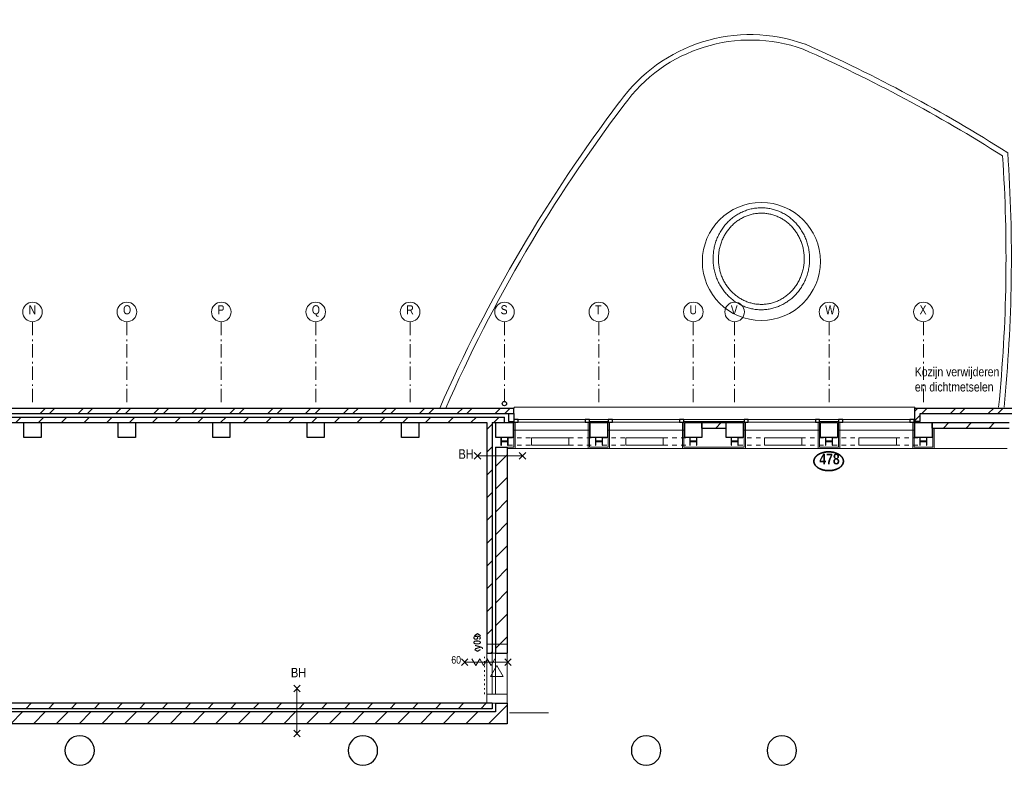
# Model space of a CAD drawing. Header units: millimetres. Extents: x 274611 to 749520, y 175257 to 298905.
# Tile 51 of 251: x 522022 to 540379, y 220587 to 234480. Entities that reach past the tile are written whole.
import ezdxf
from ezdxf.enums import TextEntityAlignment as Align

# ---------------------------------------------------------------- set-up
doc = ezdxf.new("R2010")
doc.units = ezdxf.units.MM
doc.header["$LTSCALE"] = 400
doc.header["$PDMODE"] = 1
doc.header["$PDSIZE"] = 15
for name, pattern in [('STYLE_01', [0.416641, 0.208282, -0.208359]), ('STYLE_05', [0.208282, 0.069427, -0.138855]), ('STYLE_06', [1.041641, 0.625, -0.208282, 0.069427, -0.138931])]:
    doc.linetypes.add(name, pattern=pattern)
for name, color, linetype, lineweight in [('BA-Brandveiligheid', 7, 'Continuous', 15), ('Binnenkozijnen', 140, 'Continuous', 15), ('Buitenkozijnen', 140, 'Continuous', 15), ('Detailaanduiding', 5, 'Continuous', 70), ('Interieur-vaste inrichting', 140, 'Continuous', 15), ('Kozijnmerken', 43, 'Continuous', 9), ('mat-baksteen', 5, 'Continuous', 25), ('mat-beton (ihwg)', 5, 'Continuous', 25), ('mat-kalkzandsteen', 5, 'Continuous', 25), ('mat-staal', 5, 'Continuous', 25), ('None', 7, 'Continuous', 9), ('Tekst', 140, 'Continuous', 15)]:
    doc.layers.add(name, color=color, linetype=linetype, lineweight=lineweight)
doc.styles.add('Arial Narrow', font='ARIALN.TTF', dxfattribs={"height": 222.25})
doc.styles.add('Arial Narrow (bold)', font='ARIALNB.TTF', dxfattribs={"height": 172.861111})
doc.styles.get("Standard").update_dxf_attribs({"font": 'arial.ttf'})

# ---------------------------------------------------------------- blocks, each defined once
blk = doc.blocks.new('*U414')
at = {"layer": 'None', "color": 43, "linetype": 'STYLE_01', "lineweight": 9}
for p, q in [((13408, 8129), (13861, 8129)), ((13408, 7989), (13408, 8129)), ((14542, 8129), (15035, 8129)), ((15035, 7989), (15035, 8129)), ((13408, 7989), (13861, 7989)), ((14542, 7989), (15035, 7989))]:
    blk.add_line(p, q, dxfattribs=at)
at = {"layer": 'None', "color": 43, "linetype": 'Continuous', "lineweight": 9}
for p, q in [((13845, 8129), (14542, 8129)), ((13845, 7989), (13845, 8129)), ((14542, 7989), (14542, 8129)), ((13845, 7989), (14542, 7989))]:
    blk.add_line(p, q, dxfattribs=at)
blk = doc.blocks.new('*U415')
at = {"layer": 'None', "color": 43, "linetype": 'STYLE_01', "lineweight": 9}
for p, q in [((11648, 8129), (12101, 8129)), ((11648, 7989), (11648, 8129)), ((12782, 8129), (13275, 8129)), ((13275, 7989), (13275, 8129)), ((11648, 7989), (12101, 7989)), ((12782, 7989), (13275, 7989))]:
    blk.add_line(p, q, dxfattribs=at)
at = {"layer": 'None', "color": 43, "linetype": 'Continuous', "lineweight": 9}
for p, q in [((12085, 8129), (12782, 8129)), ((12085, 7989), (12085, 8129)), ((12782, 7989), (12782, 8129)), ((12085, 7989), (12782, 7989))]:
    blk.add_line(p, q, dxfattribs=at)
blk = doc.blocks.new('*U416')
at = {"layer": 'None', "color": 43, "linetype": 'STYLE_01', "lineweight": 9}
for p, q in [((15938, 8129), (16430, 8129)), ((15938, 7989), (15938, 8129)), ((17111, 8129), (17565, 8129)), ((17565, 7989), (17565, 8129)), ((15938, 7989), (16430, 7989)), ((17111, 7989), (17565, 7989))]:
    blk.add_line(p, q, dxfattribs=at)
at = {"layer": 'None', "color": 43, "linetype": 'Continuous', "lineweight": 9}
for p, q in [((16430, 8129), (17127, 8129)), ((16430, 7989), (16430, 8129)), ((17127, 7989), (17127, 8129)), ((16430, 7989), (17127, 7989))]:
    blk.add_line(p, q, dxfattribs=at)
blk = doc.blocks.new('*U417')
at = {"layer": 'None', "color": 43, "linetype": 'STYLE_01', "lineweight": 9}
for p, q in [((17698, 8129), (18190, 8129)), ((17698, 7989), (17698, 8129)), ((18871, 8129), (19325, 8129)), ((19325, 7989), (19325, 8129)), ((17698, 7989), (18190, 7989)), ((18871, 7989), (19325, 7989))]:
    blk.add_line(p, q, dxfattribs=at)
at = {"layer": 'None', "color": 43, "linetype": 'Continuous', "lineweight": 9}
for p, q in [((18190, 8129), (18887, 8129)), ((18190, 7989), (18190, 8129)), ((18887, 7989), (18887, 8129)), ((18190, 7989), (18887, 7989))]:
    blk.add_line(p, q, dxfattribs=at)
blk = doc.blocks.new('*X899')
at = {"layer": 'None', "lineweight": 9}
blk.add_line((15522, 8310), (15622, 8410), dxfattribs=at)
blk = doc.blocks.new('Kolom O 550')
at = {"layer": 'mat-beton (ihwg)', "lineweight": 25}
blk.add_circle((0, 0), 275, dxfattribs=at)
blk = doc.blocks.new('*X931')
at = {"layer": 'None', "lineweight": 9}
for p, q in [((2923, 8580), (3023, 8680)), ((3100, 8580), (3200, 8680)), ((3630, 8580), (3730, 8680)), ((3807, 8580), (3907, 8680)), ((4337, 8580), (4437, 8680)), ((4514, 8580), (4614, 8680)), ((5044, 8580), (5144, 8680)), ((5221, 8580), (5321, 8680)), ((5752, 8580), (5852, 8680)), ((5928, 8580), (6028, 8680)), ((6459, 8580), (6559, 8680)), ((6635, 8580), (6735, 8680)), ((7166, 8580), (7266, 8680)), ((7342, 8580), (7442, 8680)), ((7873, 8580), (7973, 8680)), ((8049, 8580), (8149, 8680)), ((8580, 8580), (8680, 8680)), ((8756, 8580), (8856, 8680)), ((9287, 8580), (9387, 8680)), ((9463, 8580), (9563, 8680)), ((9994, 8580), (10094, 8680)), ((10171, 8580), (10271, 8680)), ((10701, 8580), (10801, 8680)), ((10878, 8580), (10978, 8680)), ((11408, 8580), (11508, 8680)), ((11585, 8580), (11685, 8680))]:
    blk.add_line(p, q, dxfattribs=at)
blk = doc.blocks.new('Gevelpui best 1410 (2D)')
at = {"layer": 'Buitenkozijnen', "lineweight": 15}
for p, q in [((-260, 0), (-260, -1410)), ((-260, 0), (-210, 0)), ((-210, 0), (-210, -1410)), ((-260, -1410), (-210, -1410))]:
    blk.add_line(p, q, dxfattribs=at)
at = {"layer": 'Buitenkozijnen', "color": 92, "lineweight": 25}
for points in [[(-260, 0), (-210, 0), (-210, -80), (-260, -80)], [(-260, -1330), (-210, -1330), (-210, -1410), (-260, -1410)]]:
    blk.add_lwpolyline(points, close=True, dxfattribs=at)
at = {"layer": 'None', "color": 43, "linetype": 'Continuous', "lineweight": 9}
blk.add_line((-410, 15), (-410, -1425), dxfattribs=at)
blk = doc.blocks.new('*X932')
at = {"layer": 'None', "lineweight": 9}
for p, q in [((19231, 8624), (19259, 8652)), ((19231, 8448), (19331, 8548))]:
    blk.add_line(p, q, dxfattribs=at)
blk = doc.blocks.new('*X933')
at = {"layer": 'None', "lineweight": 9}
for p, q in [((19259, 8652), (19287, 8680)), ((19363, 8580), (19463, 8680)), ((19894, 8580), (19994, 8680)), ((20070, 8580), (20170, 8680)), ((20601, 8580), (20701, 8680)), ((20777, 8580), (20877, 8680))]:
    blk.add_line(p, q, dxfattribs=at)
blk = doc.blocks.new('*X952')
at = {"layer": 'None', "lineweight": 9}
for p, q in [((2470, 8410), (2570, 8510)), ((2895, 8410), (2995, 8510)), ((3319, 8410), (3419, 8510)), ((3743, 8410), (3843, 8510)), ((4167, 8410), (4267, 8510)), ((4592, 8410), (4692, 8510)), ((5016, 8410), (5116, 8510)), ((5440, 8410), (5540, 8510)), ((5864, 8410), (5964, 8510)), ((6289, 8410), (6389, 8510)), ((6713, 8410), (6813, 8510)), ((7137, 8410), (7237, 8510)), ((7561, 8410), (7661, 8510)), ((7986, 8410), (8086, 8510)), ((8410, 8410), (8510, 8510)), ((8834, 8410), (8934, 8510)), ((9259, 8410), (9359, 8510)), ((9683, 8410), (9783, 8510)), ((10107, 8410), (10207, 8510)), ((10531, 8410), (10631, 8510)), ((10956, 8410), (11056, 8510)), ((11380, 8410), (11480, 8510))]:
    blk.add_line(p, q, dxfattribs=at)
blk = doc.blocks.new('*X953')
at = {"layer": 'None', "lineweight": 9}
for p, q in [((11411, 7593), (11631, 7813)), ((11411, 7168), (11631, 7388)), ((11411, 6744), (11631, 6964)), ((11411, 6320), (11631, 6540)), ((11411, 5896), (11631, 6116)), ((11411, 5471), (11631, 5691)), ((11411, 5047), (11631, 5267)), ((11411, 4623), (11631, 4843)), ((11411, 4199), (11631, 4419))]:
    blk.add_line(p, q, dxfattribs=at)
blk = doc.blocks.new('*X954')
at = {"layer": 'None', "lineweight": 9}
for p, q in [((11251, 8281), (11351, 8381)), ((11251, 7857), (11351, 7957)), ((11251, 7433), (11351, 7533)), ((11251, 7008), (11351, 7108)), ((11251, 6584), (11351, 6684)), ((11251, 6160), (11351, 6260)), ((11251, 5736), (11351, 5836)), ((11251, 5311), (11351, 5411)), ((11251, 4887), (11351, 4987)), ((11251, 4463), (11351, 4563)), ((11326, 4114), (11351, 4139))]:
    blk.add_line(p, q, dxfattribs=at)
blk = doc.blocks.new('*X955')
at = {"layer": 'None', "lineweight": 9}
for p, q in [((2376, 2800), (2596, 3020)), ((2800, 2800), (3020, 3020)), ((3224, 2800), (3444, 3020)), ((3649, 2800), (3869, 3020)), ((4073, 2800), (4293, 3020)), ((4497, 2800), (4717, 3020)), ((4921, 2800), (5141, 3020)), ((5346, 2800), (5566, 3020)), ((5770, 2800), (5990, 3020)), ((6194, 2800), (6414, 3020)), ((6618, 2800), (6838, 3020)), ((7043, 2800), (7263, 3020)), ((7467, 2800), (7687, 3020)), ((7891, 2800), (8111, 3020)), ((8315, 2800), (8535, 3020)), ((8740, 2800), (8960, 3020)), ((9164, 2800), (9384, 3020)), ((9588, 2800), (9808, 3020)), ((10012, 2800), (10232, 3020)), ((10437, 2800), (10657, 3020)), ((10861, 2800), (11081, 3020)), ((11285, 2800), (11458, 2973))]:
    blk.add_line(p, q, dxfattribs=at)
blk = doc.blocks.new('*X956')
at = {"layer": 'None', "lineweight": 9}
for p, q in [((-7102, 3080), (-7002, 3180)), ((-6678, 3080), (-6578, 3180)), ((-6254, 3080), (-6154, 3180)), ((-5830, 3080), (-5730, 3180)), ((-5405, 3080), (-5305, 3180)), ((-4981, 3080), (-4881, 3180)), ((-4557, 3080), (-4457, 3180)), ((-4132, 3080), (-4032, 3180)), ((-3708, 3080), (-3608, 3180)), ((-3284, 3080), (-3184, 3180)), ((-2860, 3080), (-2760, 3180)), ((-2435, 3080), (-2335, 3180)), ((-2011, 3080), (-1911, 3180)), ((-1587, 3080), (-1487, 3180)), ((-1163, 3080), (-1063, 3180)), ((-738, 3080), (-638, 3180)), ((-314, 3080), (-214, 3180)), ((110, 3080), (210, 3180)), ((534, 3080), (634, 3180)), ((959, 3080), (1059, 3180)), ((1383, 3080), (1483, 3180)), ((1807, 3080), (1907, 3180)), ((2231, 3080), (2331, 3180)), ((2656, 3080), (2756, 3180)), ((3080, 3080), (3180, 3180)), ((3504, 3080), (3604, 3180)), ((3929, 3080), (4029, 3180)), ((4353, 3080), (4453, 3180)), ((4777, 3080), (4877, 3180)), ((5201, 3080), (5301, 3180)), ((5626, 3080), (5726, 3180)), ((6050, 3080), (6150, 3180)), ((6474, 3080), (6574, 3180)), ((6898, 3080), (6998, 3180)), ((7323, 3080), (7423, 3180)), ((7747, 3080), (7847, 3180)), ((8171, 3080), (8271, 3180)), ((8595, 3080), (8695, 3180)), ((9020, 3080), (9120, 3180)), ((9444, 3080), (9544, 3180)), ((9868, 3080), (9968, 3180)), ((10292, 3080), (10392, 3180)), ((10717, 3080), (10817, 3180)), ((11141, 3080), (11241, 3180))]:
    blk.add_line(p, q, dxfattribs=at)
blk = doc.blocks.new('*X957')
at = {"layer": 'None', "lineweight": 9}
blk.add_line((11458, 2973), (11631, 3146), dxfattribs=at)
blk = doc.blocks.new('HWA')
at = {"layer": 'None', "color": 92, "linetype": 'Continuous', "lineweight": 25}
blk.add_circle((0, -74), 40, dxfattribs=at)
blk = doc.blocks.new('*X1119')
at = {"layer": 'None', "lineweight": 9}
for p, q in [((-2.75, -2.75), (2.75, 2.75)), ((58, 58), (66.5, 66.5)), ((-66.5, -66.5), (-58, -58))]:
    blk.add_line(p, q, dxfattribs=at)
blk = doc.blocks.new('*U1120')
at = {"layer": 'None', "color": 92, "linetype": 'Continuous', "lineweight": 25, "flags": 128}
blk.add_lwpolyline([(70, -58), (14.75, -58, -0.41421356), (2.75, -46), (2.75, 46, -0.41421356), (14.75, 58), (70, 58), (70, 66.5), (-70, 66.5), (-70, 58), (-14.75, 58, -0.41421356), (-2.75, 46), (-2.75, -46, -0.41421356), (-14.75, -58), (-70, -58), (-70, -66.5), (70, -66.5)], format="xyb", close=True, dxfattribs=at)
at = {"layer": 'None', "color": 92}
blk.add_blockref('*X1119', (0, 0), dxfattribs=at)
blk = doc.blocks.new('*X1121')
at = {"layer": 'None', "lineweight": 9}
for p, q in [((-2.75, -2.75), (2.75, 2.75)), ((58, 58), (66.5, 66.5)), ((-66.5, -66.5), (-58, -58))]:
    blk.add_line(p, q, dxfattribs=at)
blk = doc.blocks.new('*U1122')
at = {"layer": 'None', "color": 92, "linetype": 'Continuous', "lineweight": 25, "flags": 128}
blk.add_lwpolyline([(70, -58), (14.75, -58, -0.41421356), (2.75, -46), (2.75, 46, -0.41421356), (14.75, 58), (70, 58), (70, 66.5), (-70, 66.5), (-70, 58), (-14.75, 58, -0.41421356), (-2.75, 46), (-2.75, -46, -0.41421356), (-14.75, -58), (-70, -58), (-70, -66.5), (70, -66.5)], format="xyb", close=True, dxfattribs=at)
at = {"layer": 'None', "color": 92}
blk.add_blockref('*X1121', (0, 0), dxfattribs=at)
blk = doc.blocks.new('*X1123')
at = {"layer": 'None', "lineweight": 9}
for p, q in [((-2.75, -2.75), (2.75, 2.75)), ((58, 58), (66.5, 66.5)), ((-66.5, -66.5), (-58, -58))]:
    blk.add_line(p, q, dxfattribs=at)
blk = doc.blocks.new('*U1124')
at = {"layer": 'None', "color": 92, "linetype": 'Continuous', "lineweight": 25, "flags": 128}
blk.add_lwpolyline([(70, -58), (14.75, -58, -0.41421356), (2.75, -46), (2.75, 46, -0.41421356), (14.75, 58), (70, 58), (70, 66.5), (-70, 66.5), (-70, 58), (-14.75, 58, -0.41421356), (-2.75, 46), (-2.75, -46, -0.41421356), (-14.75, -58), (-70, -58), (-70, -66.5), (70, -66.5)], format="xyb", close=True, dxfattribs=at)
at = {"layer": 'None', "color": 92}
blk.add_blockref('*X1123', (0, 0), dxfattribs=at)
blk = doc.blocks.new('*X1125')
at = {"layer": 'None', "lineweight": 9}
for p, q in [((-2.75, -2.75), (2.75, 2.75)), ((58, 58), (66.5, 66.5)), ((-66.5, -66.5), (-58, -58))]:
    blk.add_line(p, q, dxfattribs=at)
blk = doc.blocks.new('*U1126')
at = {"layer": 'None', "color": 92, "linetype": 'Continuous', "lineweight": 25, "flags": 128}
blk.add_lwpolyline([(70, -58), (14.75, -58, -0.41421356), (2.75, -46), (2.75, 46, -0.41421356), (14.75, 58), (70, 58), (70, 66.5), (-70, 66.5), (-70, 58), (-14.75, 58, -0.41421356), (-2.75, 46), (-2.75, -46, -0.41421356), (-14.75, -58), (-70, -58), (-70, -66.5), (70, -66.5)], format="xyb", close=True, dxfattribs=at)
at = {"layer": 'None', "color": 92}
blk.add_blockref('*X1125', (0, 0), dxfattribs=at)
blk = doc.blocks.new('0BH  X')
at = {"layer": 'BA-Brandveiligheid', "color": 7, "linetype": 'Continuous', "lineweight": 15}
for p, q in [((-480, 62), (-357, -62)), ((-480, -62), (-357, 62)), ((-418, 0), (418, 0)), ((480, 62), (357, -62)), ((480, -62), (357, 62))]:
    blk.add_line(p, q, dxfattribs=at)
at = {"layer": 'BA-Brandveiligheid', "color": 43, "insert": (-773, 124), "char_height": 177.8, "attachment_point": 1, "style": 'Arial Narrow'}
blk.add_mtext('BH', dxfattribs=at)
blk = doc.blocks.new('Kolom 280x320')
at = {"layer": 'mat-beton (ihwg)', "lineweight": 25}
blk.add_lwpolyline([(-300, 160), (-20, 160), (-20, -160), (-300, -160)], close=True, dxfattribs=at)
at = {"layer": 'None', "color": 92, "linetype": 'Continuous', "lineweight": 5}
blk.add_point((0, 0), dxfattribs=at)
blk = doc.blocks.new('*X1134')
at = {"layer": 'None', "lineweight": 9}
for p, q in [((19765, 8310), (19865, 8410)), ((20189, 8310), (20289, 8410)), ((20614, 8310), (20714, 8410))]:
    blk.add_line(p, q, dxfattribs=at)
blk = doc.blocks.new('0BH  Y')
at = {"layer": 'BA-Brandveiligheid', "color": 7, "linetype": 'Continuous', "lineweight": 15}
for p, q in [((-62, 480), (62, 357)), ((62, 480), (-62, 357)), ((0, -418), (0, 418)), ((-62, -480), (62, -357)), ((62, -480), (-62, -357))]:
    blk.add_line(p, q, dxfattribs=at)
at = {"layer": 'BA-Brandveiligheid', "color": 43, "insert": (-113, 805), "char_height": 177.8, "attachment_point": 1, "style": 'Arial Narrow'}
blk.add_mtext('BH', dxfattribs=at)
blk = doc.blocks.new('Kozijnmerk 50')
at = {"layer": 'Kozijnmerken', "color": 92, "linetype": 'Continuous', "lineweight": 25}
for points in [[(-132, 51), (-165, -6), (-132, -62)], [(132, 51), (165, -6), (132, -62)]]:
    blk.add_lwpolyline(points, dxfattribs=at)
at = {"layer": 'None', "color": 43, "style": 'Arial Narrow (bold)'}
blk.add_attdef('merk', text='', height=138, dxfattribs=at).set_placement((0, 0), align=Align.MIDDLE_CENTER)
blk = doc.blocks.new('*U1200')
at = {"layer": 'None', "color": 43, "linetype": 'Continuous', "lineweight": 9}
for centre, radius, start, end in [((16167, 12639), 3001, 70.1931, 144.4805), ((16167, 12639), 2901, 70.1931, 144.4805), ((5756, -10392), 28268, 57.4554, 66.1413), ((5756, -10392), 28168, 57.558, 66.1413), ((36257, -2686), 28268, 142.8506, 156.2915), ((36257, -2686), 28168, 142.8506, 156.2021), ((-7237, 11485), 28268, 354.3462, 3.9598), ((-7237, 11485), 28168, 354.3265, 3.8572)]:
    blk.add_arc(centre, radius, start, end, dxfattribs=at)
blk = doc.blocks.new('*U1203')
at = {"layer": 'None', "color": 43, "linetype": 'Continuous', "lineweight": 9}
for centre, radius, start, end in [((16167, 12639), 3001, 70.1931, 144.4805), ((16167, 12639), 2901, 70.1931, 144.4805), ((5756, -10392), 28268, 57.4554, 66.1413), ((5756, -10392), 28168, 57.558, 66.1413), ((36257, -2686), 28268, 142.8506, 156.2915), ((36257, -2686), 28168, 142.8506, 156.2021), ((-7237, 11485), 28268, 354.3462, 3.9598), ((-7237, 11485), 28168, 354.3265, 3.8572)]:
    blk.add_arc(centre, radius, start, end, dxfattribs=at)
blk = doc.blocks.new('*X1348')
at = {"layer": 'None', "lineweight": 9}
for p, q in [((-2.75, -2.75), (2.75, 2.75)), ((58, 58), (66.5, 66.5)), ((-66.5, -66.5), (-58, -58))]:
    blk.add_line(p, q, dxfattribs=at)
blk = doc.blocks.new('*U1349')
at = {"layer": 'None', "color": 92, "linetype": 'Continuous', "lineweight": 25, "flags": 128}
blk.add_lwpolyline([(70, -58), (14.75, -58, -0.41421356), (2.75, -46), (2.75, 46, -0.41421356), (14.75, 58), (70, 58), (70, 66.5), (-70, 66.5), (-70, 58), (-14.75, 58, -0.41421356), (-2.75, 46), (-2.75, -46, -0.41421356), (-14.75, -58), (-70, -58), (-70, -66.5), (70, -66.5)], format="xyb", close=True, dxfattribs=at)
at = {"layer": 'None', "color": 92}
blk.add_blockref('*X1348', (0, 0), dxfattribs=at)
blk = doc.blocks.new('*X1350')
at = {"layer": 'None', "lineweight": 9}
for p, q in [((-2.75, -2.75), (2.75, 2.75)), ((58, 58), (66.5, 66.5)), ((-66.5, -66.5), (-58, -58))]:
    blk.add_line(p, q, dxfattribs=at)
blk = doc.blocks.new('*U1351')
at = {"layer": 'None', "color": 92, "linetype": 'Continuous', "lineweight": 25, "flags": 128}
blk.add_lwpolyline([(70, -58), (14.75, -58, -0.41421356), (2.75, -46), (2.75, 46, -0.41421356), (14.75, 58), (70, 58), (70, 66.5), (-70, 66.5), (-70, 58), (-14.75, 58, -0.41421356), (-2.75, 46), (-2.75, -46, -0.41421356), (-14.75, -58), (-70, -58), (-70, -66.5), (70, -66.5)], format="xyb", close=True, dxfattribs=at)
at = {"layer": 'None', "color": 92}
blk.add_blockref('*X1350', (0, 0), dxfattribs=at)
blk = doc.blocks.new('Detail')
at = {"layer": 'Detailaanduiding', "color": 1, "linetype": 'Continuous', "lineweight": 35}
blk.add_open_spline([(-134, 154), (-70, 177), (77, 177), (141, 154), (205, 130), (242, 90), (278, 49), (278, 2), (278, -45), (242, -85), (205, -126), (141, -149), (77, -173), (-70, -173), (-134, -149), (-198, -126), (-235, -85), (-272, -45), (-272, 2), (-272, 49), (-235, 90), (-198, 130), (-134, 154)], degree=2, knots=[0, 0, 0, 0.097932, 0.195864, 0.195864, 0.280023, 0.280023, 0.347931, 0.347931, 0.415846, 0.415846, 0.5, 0.5, 0.597932, 0.695864, 0.695864, 0.780023, 0.780023, 0.847931, 0.847931, 0.915846, 0.915846, 1, 1, 1], dxfattribs=at)
at = {"layer": 'Detailaanduiding', "style": 'Arial Narrow (bold)'}
blk.add_attdef('Detail', text='', height=198, dxfattribs=at).set_placement((-170, 142), align=Align.TOP_LEFT)
at = {"layer": 'None', "color": 0, "flags": 1}
blk.add_attdef('Fragment', (-272, -528), '', height=198, dxfattribs=at)
blk = doc.blocks.new('*U1415')
at = {"layer": 'None', "color": 8, "linetype": 'Continuous', "lineweight": 5}
for p in [(10973, 4009), (11118, 4009)]:
    blk.add_line(p, (11046, 3883), dxfattribs=at)
blk = doc.blocks.new('*U1416')
at = {"layer": 'None', "color": 8, "linetype": 'Continuous', "lineweight": 5}
for p in [(11118, 4009), (11264, 4009)]:
    blk.add_line(p, (11191, 3883), dxfattribs=at)
blk = doc.blocks.new('*U1417')
at = {"layer": 'None', "color": 8, "linetype": 'Continuous', "lineweight": 5}
for p in [(11257, 4009), (11403, 4009)]:
    blk.add_line(p, (11330, 3883), dxfattribs=at)
blk = doc.blocks.new('*U1418')
at = {"layer": 'BA-Brandveiligheid', "color": 7, "linetype": 'Continuous', "lineweight": 15}
for p, q in [((10777, 4006), (10897, 3886)), ((10777, 3886), (10897, 4006)), ((11704, 4006), (11585, 3886)), ((11704, 3886), (11585, 4006))]:
    blk.add_line(p, q, dxfattribs=at)
at = {"layer": 'None', "color": 7, "linetype": 'Continuous', "lineweight": 15}
blk.add_line((10837, 3946), (11645, 3946), dxfattribs=at)
at = {"layer": 'None', "color": 7}
for name in ['*U1415', '*U1416', '*U1417']:
    blk.add_blockref(name, (0, 0), dxfattribs=at)
blk = doc.blocks.new('*U1419')
at = {"layer": 'None', "color": 7}
blk.add_blockref('*U1418', (0, 0), dxfattribs=at)
at = {"layer": 'BA-Brandveiligheid', "color": 43, "insert": (10590, 4060), "char_height": 141.1, "attachment_point": 1, "style": 'Arial Narrow'}
blk.add_mtext('60', dxfattribs=at)
blk = doc.blocks.new('*U1651')
at = {"layer": 'None', "color": 7, "linetype": 'STYLE_06', "lineweight": 9}
for p, q in [((-2499, 10290), (-2499, 8790)), ((-739, 10290), (-739, 8790)), ((1021, 10290), (1021, 8790)), ((2781, 10290), (2781, 8790)), ((4541, 10290), (4541, 8790)), ((6301, 10290), (6301, 8790)), ((8061, 10290), (8061, 8790)), ((9821, 10290), (9821, 8790)), ((11581, 10290), (11581, 8790))]:
    blk.add_line(p, q, dxfattribs=at)

msp = doc.modelspace()

# ---------------------------------------------------------------- linework, layer by layer
at = {"layer": 'Binnenkozijnen', "color": 43, "linetype": 'Continuous', "lineweight": 9}
for points in [[(530731.28099, 222846.18879), (531111.28099, 222846.18879), (531111.28099, 221912.18879), (530731.28099, 221912.18879)], [(530731.28099, 222846.18879), (531111.28099, 222846.18879), (531111.28099, 221912.18879), (530731.28099, 221912.18879)], [(530731.28099, 222676.18879), (531111.28099, 222676.18879), (531111.28099, 221742.18879), (530731.28099, 221742.18879)]]:
    msp.add_lwpolyline(points, close=True, dxfattribs=at)
at = {"layer": 'Buitenkozijnen', "color": 43, "linetype": 'Continuous', "lineweight": 9, "flags": 128}
msp.add_lwpolyline([(538711.28099, 227242.18879), (538711.28099, 227262.18879), (531240.22162, 227262.18879), (531240.22162, 227242.18879)], dxfattribs=at)
at = {"layer": 'Buitenkozijnen', "lineweight": 15}
for points in [[(532996.28099, 227032.22942), (532996.28099, 226992.18879), (532646.28099, 226992.18879), (532646.28099, 227032.22942)], [(535526.28099, 227032.22942), (535526.28099, 226992.18879), (534406.28099, 226992.18879), (534406.28099, 227032.22942)], [(537286.28099, 227032.22942), (537286.28099, 226992.18879), (536936.28099, 226992.18879), (536936.28099, 227032.22942)], [(537286.28099, 227032.22942), (537286.28099, 226992.18879), (536936.28099, 226992.18879), (536936.28099, 227032.22942)]]:
    msp.add_lwpolyline(points, close=True, dxfattribs=at)
at = {"layer": 'Interieur-vaste inrichting', "lineweight": 15}
msp.add_line((531879.0872, 221567.61244), (531156.28099, 221567.61244), dxfattribs=at)
at = {"layer": 'mat-baksteen', "lineweight": 25}
for p, q in [((511101.28099, 227242.18879), (531236.28099, 227242.18879)), ((511101.28099, 227142.18879), (531236.28099, 227142.18879)), ((531236.28099, 227142.18879), (531236.28099, 227242.18879)), ((538711.28099, 226992.18879), (538711.28099, 227242.18879)), ((538711.28099, 227242.18879), (540806.28099, 227242.18879)), ((538811.28099, 226992.18879), (538811.28099, 227142.18879)), ((538811.28099, 227142.18879), (540706.28099, 227142.18879)), ((538811.28099, 226992.18879), (538711.28099, 226992.18879))]:
    msp.add_line(p, q, dxfattribs=at)
at = {"layer": 'mat-kalkzandsteen', "lineweight": 25}
for p, q in [((531136.28099, 227142.18879), (531136.28099, 226992.18879)), ((531236.28099, 227142.18879), (531236.28099, 226992.18879)), ((511161.28099, 227072.18879), (531061.28099, 227072.18879)), ((511264.28099, 226972.18879), (530731.28099, 226972.18879)), ((530731.28099, 226972.18879), (530731.28099, 222676.18879)), ((530831.28099, 226972.18879), (531061.28099, 226972.18879)), ((530831.28099, 226972.18879), (530831.28099, 222676.18879)), ((531061.28099, 226972.18879), (531061.28099, 227072.18879)), ((531136.28099, 226992.18879), (531236.28099, 226992.18879)), ((534741.28099, 226972.18879), (535191.28099, 226972.18879)), ((534741.28099, 226872.18879), (534741.28099, 226972.18879)), ((535191.28099, 226872.18879), (535191.28099, 226972.18879)), ((539031.28099, 226972.18879), (540471.28099, 226972.18879)), ((539031.28099, 226872.18879), (539031.28099, 226972.18879)), ((534741.28099, 226872.18879), (535191.28099, 226872.18879)), ((539031.28099, 226872.18879), (540471.28099, 226872.18879)), ((530891.28099, 226516.18879), (530891.28099, 222676.18879)), ((530891.28099, 226516.18879), (531111.28099, 226516.18879)), ((531111.28099, 226516.18879), (531111.28099, 222676.18879)), ((530731.28099, 222676.18879), (530831.28099, 222676.18879)), ((530891.28099, 222676.18879), (531111.28099, 222676.18879)), ((530891.28099, 221582.18879), (512101.32162, 221582.18879)), ((530831.28099, 221642.18879), (512161.32162, 221642.18879)), ((530831.28099, 221742.18879), (512261.32162, 221742.18879)), ((530831.28099, 221742.18879), (530831.28099, 221642.18879)), ((530891.28099, 221742.18879), (530891.28099, 221582.18879)), ((530891.28099, 221742.18879), (531111.28099, 221742.18879)), ((531111.28099, 221742.18879), (531111.28099, 221362.18879)), ((531111.28099, 221362.18879), (511881.32162, 221362.18879))]:
    msp.add_line(p, q, dxfattribs=at)
at = {"layer": 'None', "color": 7, "linetype": 'STYLE_06', "lineweight": 9}
for p, q in [((532821.28099, 228852.18879), (532821.28099, 227352.18879)), ((534581.28099, 228852.18879), (534581.28099, 227352.18879)), ((535351.28099, 228852.18879), (535351.28099, 227352.18879)), ((537111.28099, 228852.18879), (537111.28099, 227352.18879)), ((538871.28099, 228852.18879), (538871.28099, 227352.18879))]:
    msp.add_line(p, q, dxfattribs=at)
at = {"layer": 'None', "color": 140, "linetype": 'Continuous', "lineweight": 15}
for p, q in [((531261.28099, 226982.22942), (531236.28099, 226982.22942)), ((531236.28099, 226517.18879), (531236.28099, 226982.22942)), ((531261.28099, 226492.18879), (531261.28099, 226982.22942)), ((532621.28099, 226982.22942), (532621.28099, 226492.18879)), ((532621.28099, 226982.22942), (532646.28099, 226982.22942)), ((532646.28099, 226982.22942), (532646.28099, 226517.18879)), ((533021.28099, 226982.22942), (532996.28099, 226982.22942)), ((532996.28099, 226517.18879), (532996.28099, 226982.22942)), ((533021.28099, 226492.18879), (533021.28099, 226982.22942)), ((534381.28099, 226982.22942), (534381.28099, 226492.18879)), ((534381.28099, 226982.22942), (534406.28099, 226982.22942)), ((534406.28099, 226982.22942), (534406.28099, 226517.18879)), ((535551.28099, 226982.22942), (535526.28099, 226982.22942)), ((535526.28099, 226517.18879), (535526.28099, 226982.22942)), ((535551.28099, 226492.18879), (535551.28099, 226982.22942)), ((536911.28099, 226982.22942), (536911.28099, 226492.18879)), ((536911.28099, 226982.22942), (536936.28099, 226982.22942)), ((536936.28099, 226982.22942), (536936.28099, 226517.18879)), ((537311.28099, 226982.22942), (537286.28099, 226982.22942)), ((537286.28099, 226517.18879), (537286.28099, 226982.22942)), ((537311.28099, 226492.18879), (537311.28099, 226982.22942)), ((538671.28099, 226982.22942), (538671.28099, 226492.18879)), ((538671.28099, 226982.22942), (538696.28099, 226982.22942)), ((538696.28099, 226982.22942), (538696.28099, 226517.18879)), ((539071.28099, 226872.18879), (539046.28099, 226872.18879)), ((539046.28099, 226517.18879), (539046.28099, 226872.18879)), ((539071.28099, 226492.18879), (539071.28099, 226872.18879)), ((531111.28099, 226517.18879), (531236.28099, 226517.18879)), ((531111.28099, 226492.18879), (531261.28099, 226492.18879)), ((532621.28099, 226492.18879), (533021.28099, 226492.18879)), ((532646.28099, 226517.18879), (532996.28099, 226517.18879)), ((534381.28099, 226492.18879), (535551.28099, 226492.18879)), ((534406.28099, 226517.18879), (535526.28099, 226517.18879)), ((536911.28099, 226492.18879), (537311.28099, 226492.18879)), ((536936.28099, 226517.18879), (537286.28099, 226517.18879)), ((538671.28099, 226492.18879), (539071.28099, 226492.18879)), ((538696.28099, 226517.18879), (539046.28099, 226517.18879))]:
    msp.add_line(p, q, dxfattribs=at)
at = {"layer": 'None', "color": 43, "linetype": 'Continuous', "lineweight": 9}
msp.add_line((540431.28099, 226492.18879), (531261.28099, 226492.18879), dxfattribs=at)
at = {"layer": 'None', "color": 8, "linetype": 'STYLE_05', "lineweight": 5}
msp.add_line((530686.87623, 222609.19345), (530686.87623, 221912.18879), dxfattribs=at)
at = {"layer": 'None', "color": 140, "linetype": 'Continuous', "lineweight": 15}
msp.add_lwpolyline([(535391.38314, 230843.18338), (535410.53006, 230854.80933), (535429.94151, 230865.93577), (535449.60581, 230876.55602), (535469.51109, 230886.66368), (535489.64538, 230896.25265), (535509.99654, 230905.31716), (535530.55232, 230913.85175), (535551.30034, 230921.85128), (535572.22809, 230929.31093), (535593.32297, 230936.2262), (535614.57228, 230942.59294), (535635.96321, 230948.40731), (535657.48288, 230953.6658), (535679.11832, 230958.36525), (535700.85651, 230962.50282), (535722.68435, 230966.07602), (535744.58869, 230969.08271), (535766.55634, 230971.52107), (535788.57406, 230973.38963), (535810.62859, 230974.68726), (535832.70665, 230975.41319), (535854.79494, 230975.56698), (535876.88015, 230975.14853), (535898.94898, 230974.15809), (535920.98814, 230972.59627), (535942.98435, 230970.46401), (535964.92436, 230967.76258), (535986.79495, 230964.49361), (536008.58295, 230960.65908), (536030.27524, 230956.2613), (536051.85876, 230951.30291), (536073.32049, 230945.7869), (536094.64751, 230939.71659), (536115.82697, 230933.09564), (536136.84613, 230925.92803), (536157.69231, 230918.2181), (536178.35295, 230909.97047), (536198.81562, 230901.19012), (536219.06799, 230891.88233), (536239.09786, 230882.05272), (536258.89316, 230871.7072), (536278.44197, 230860.85201), (536297.73252, 230849.49368), (536316.75317, 230837.63906), (536335.49249, 230825.29528), (536353.93917, 230812.46979), (536372.08211, 230799.1703), (536389.91038, 230785.40483), (536407.41323, 230771.18168), (536424.58014, 230756.5094), (536441.40075, 230741.39684), (536457.86493, 230725.8531), (536473.96277, 230709.88754), (536489.68457, 230693.50978), (536505.02085, 230676.72968), (536519.96239, 230659.55736), (536534.50018, 230642.00316), (536548.62546, 230624.07764), (536562.32973, 230605.79162), (536575.60473, 230587.15609), (536588.44246, 230568.1823), (536600.8352, 230548.88166), (536612.77547, 230529.26581), (536624.25608, 230509.34655), (536635.27012, 230489.1359), (536645.81096, 230468.64601), (536655.87224, 230447.88924), (536665.4479, 230426.87809), (536674.53218, 230405.62521), (536683.11961, 230384.14341), (536691.205, 230362.44562), (536698.7835, 230340.54492), (536705.85053, 230318.4545), (536712.40184, 230296.18766), (536718.43348, 230273.75782), (536723.94182, 230251.17849), (536728.92354, 230228.46326), (536733.37565, 230205.62583), (536737.29545, 230182.67994), (536740.68059, 230159.63943), (536743.52903, 230136.51816), (536745.83905, 230113.33007), (536747.60926, 230090.08912), (536748.8386, 230066.80931), (536749.52632, 230043.50467), (536749.67201, 230020.18924), (536749.27558, 229996.87705), (536748.33728, 229973.58216), (536746.85766, 229950.31858), (536744.83762, 229927.10034), (536742.27837, 229903.94143), (536739.18146, 229880.85578), (536735.54875, 229857.85731), (536731.38244, 229834.95987), (536726.68502, 229812.17726), (536721.45933, 229789.52319), (536715.70851, 229767.01132), (536709.43604, 229744.65519), (536702.64568, 229722.46829), (536695.34154, 229700.46397), (536687.528, 229678.65549), (536679.20978, 229657.05599), (536670.39189, 229635.67847), (536661.07963, 229614.53581), (536651.27862, 229593.64076), (536640.99476, 229573.00588), (536630.23425, 229552.64363), (536619.00356, 229532.56625), (536607.30947, 229512.78584), (536595.15901, 229493.31433), (536582.55951, 229474.16343), (536569.51855, 229455.34469), (536556.044, 229436.86944), (536542.14395, 229418.7488), (536527.8268, 229400.9937), (536513.10117, 229383.61482), (536497.97591, 229366.62265), (536482.46015, 229350.0274), (536466.56324, 229333.83908), (536450.29473, 229318.06745), (536433.66445, 229302.72199), (536416.6824, 229287.81196), (536399.35881, 229273.34633), (536381.70412, 229259.33382), (536363.72896, 229245.78287), (536345.44416, 229232.70164), (536326.86073, 229220.09801), (536307.98988, 229207.97957), (536288.84296, 229196.35363), (536269.4315, 229185.22718), (536249.76721, 229174.60693), (536229.86193, 229164.49928), (536209.72764, 229154.91031), (536189.37647, 229145.8458), (536168.82069, 229137.31121), (536148.07268, 229129.31168), (536127.14493, 229121.85203), (536106.05005, 229114.93675), (536084.80074, 229108.57001), (536063.40981, 229102.75565), (536041.89014, 229097.49716), (536020.2547, 229092.79771), (535998.51651, 229088.66014), (535976.68867, 229085.08693), (535954.78433, 229082.08024), (535932.81668, 229079.64189), (535910.79896, 229077.77333), (535888.74443, 229076.47569), (535866.66637, 229075.74976), (535844.57808, 229075.59598), (535822.49287, 229076.01443), (535800.42403, 229077.00486), (535778.38488, 229078.56668), (535756.38867, 229080.69895), (535734.44866, 229083.40038), (535712.57807, 229086.66934), (535690.79006, 229090.50387), (535669.09777, 229094.90166), (535647.51426, 229099.86005), (535626.05253, 229105.37606), (535604.72551, 229111.44637), (535583.54604, 229118.06732), (535562.52689, 229125.23492), (535541.68071, 229132.94486), (535521.02006, 229141.19249), (535500.55739, 229149.97284), (535480.30502, 229159.28062), (535460.27516, 229169.11024), (535440.47985, 229179.45575), (535420.93105, 229190.31095), (535401.6405, 229201.66928), (535382.61984, 229213.5239), (535363.88053, 229225.86768), (535345.43385, 229238.69317), (535327.29091, 229251.99265), (535309.46264, 229265.75812), (535291.95978, 229279.98128), (535274.79288, 229294.65355), (535257.97227, 229309.76612), (535241.50809, 229325.30986), (535225.41025, 229341.27542), (535209.68845, 229357.65318), (535194.35216, 229374.43327), (535179.41062, 229391.60559), (535164.87284, 229409.1598), (535150.74755, 229427.08531), (535137.04328, 229445.37134), (535123.76829, 229464.00686), (535110.93055, 229482.98066), (535098.53782, 229502.28129), (535086.59755, 229521.89715), (535075.11694, 229541.8164), (535064.10289, 229562.02706), (535053.56206, 229582.51694), (535043.50078, 229603.27371), (535033.92511, 229624.28486), (535024.84083, 229645.53774), (535016.25341, 229667.01954), (535008.16802, 229688.71733), (535000.58952, 229710.61803), (534993.52249, 229732.70845), (534986.97118, 229754.97529), (534980.93954, 229777.40513), (534975.4312, 229799.98447), (534970.44947, 229822.69969), (534965.99737, 229845.53713), (534962.07757, 229868.48301), (534958.69243, 229891.52353), (534955.84399, 229914.6448), (534953.53397, 229937.83289), (534951.76376, 229961.07384), (534950.53442, 229984.35364), (534949.8467, 230007.65828), (534949.70101, 230030.97372), (534950.09743, 230054.2859), (534951.03574, 230077.5808), (534952.51536, 230100.84437), (534954.5354, 230124.06261), (534957.09464, 230147.22153), (534960.19155, 230170.30718), (534963.82426, 230193.30564), (534967.99058, 230216.20308), (534972.688, 230238.9857), (534977.91369, 230261.63976), (534983.66451, 230284.15164), (534989.93698, 230306.50776), (534996.72733, 230328.69466), (535004.03148, 230350.69898), (535011.84501, 230372.50746), (535020.16324, 230394.10697), (535028.98113, 230415.48449), (535038.29339, 230436.62714), (535048.0944, 230457.5222), (535058.37825, 230478.15707), (535069.13877, 230498.51933), (535080.36945, 230518.59671), (535092.06355, 230538.37711), (535104.214, 230557.84862), (535116.81351, 230576.99952), (535129.85446, 230595.81826), (535143.32902, 230614.29352), (535157.22906, 230632.41415), (535171.54621, 230650.16926), (535186.27185, 230667.54813), (535201.3971, 230684.54031), (535216.91286, 230701.13555), (535232.80978, 230717.32387), (535249.07828, 230733.09551), (535265.70857, 230748.44097), (535282.69062, 230763.351), (535300.01421, 230777.81663), (535317.6689, 230791.82914), (535335.64406, 230805.38009), (535353.92886, 230818.46132), (535372.51228, 230831.06495)], close=True, dxfattribs=at)
at = {"layer": 'None', "color": 8, "lineweight": 5}
msp.add_lwpolyline([(535444.35974, 230758.35967), (535461.35324, 230768.67806), (535478.5739, 230778.54877), (535496.01134, 230787.96634), (535513.65509, 230796.92562), (535531.4946, 230805.4217), (535549.51924, 230813.44996), (535567.7183, 230821.00606), (535586.081, 230828.08592), (535604.59653, 230834.68574), (535623.25399, 230840.80198), (535642.04243, 230846.4314), (535660.95089, 230851.57099), (535679.96832, 230856.21804), (535699.08368, 230860.3701), (535718.28587, 230864.02498), (535737.56376, 230867.18076), (535756.90622, 230869.83579), (535776.30208, 230871.98869), (535795.74017, 230873.63832), (535815.20927, 230874.78384), (535834.69821, 230875.42463), (535854.19576, 230875.56038), (535873.69072, 230875.19101), (535893.17188, 230874.31671), (535912.62803, 230872.93793), (535932.04798, 230871.05541), (535951.42053, 230868.6701), (535970.73451, 230865.78327), (535989.97877, 230862.39642), (536009.14218, 230858.51133), (536028.21362, 230854.13004), (536047.18202, 230849.25485), (536066.03634, 230843.88835), (536084.76556, 230838.03337), (536103.35873, 230831.69304), (536121.80492, 230824.87074), (536140.09328, 230817.57011), (536158.213, 230809.7951), (536176.15334, 230801.5499), (536193.90362, 230792.83899), (536211.45325, 230783.66712), (536228.79172, 230774.0393), (536245.90859, 230763.96083), (536262.79354, 230753.43729), (536279.43634, 230742.47451), (536295.82686, 230731.07861), (536311.95509, 230719.25598), (536327.81116, 230707.01328), (536343.3853, 230694.35744), (536358.6679, 230681.29564), (536373.6495, 230667.83535), (536388.32076, 230653.9843), (536402.67254, 230639.75045), (536416.69584, 230625.14206), (536430.38185, 230610.1676), (536443.72193, 230594.83583), (536456.70765, 230579.15573), (536469.33076, 230563.13653), (536481.58323, 230546.78769), (536493.45723, 230530.1189), (536504.94515, 230513.14008), (536516.03963, 230495.86137), (536526.73351, 230478.29312), (536537.01989, 230460.44589), (536546.89213, 230442.33045), (536556.3438, 230423.95774), (536565.36878, 230405.3389), (536573.96117, 230386.48526), (536582.11539, 230367.40829), (536589.82608, 230348.11967), (536597.0882, 230328.63119), (536603.897, 230308.95481), (536610.24798, 230289.10264), (536616.13698, 230269.08688), (536621.56012, 230248.9199), (536626.51381, 230228.61414), (536630.99478, 230208.18218), (536635.00008, 230187.63666), (536638.52706, 230166.99033), (536641.57337, 230146.25601), (536644.137, 230125.44658), (536646.21625, 230104.57497), (536647.80974, 230083.65418), (536648.91641, 230062.69722), (536649.53554, 230041.71714), (536649.6667, 230020.72701), (536649.30981, 229999.73991), (536648.46511, 229978.7689), (536647.13316, 229957.82705), (536645.31484, 229936.92739), (536643.01136, 229916.08293), (536640.22425, 229895.30663), (536636.95534, 229874.61141), (536633.20682, 229854.01012), (536628.98116, 229833.51555), (536624.28115, 229813.14039), (536619.10991, 229792.89727), (536613.47084, 229772.79869), (536607.36765, 229752.85707), (536600.80438, 229733.08469), (536593.78534, 229713.49373), (536586.31513, 229694.09621), (536578.39865, 229674.90402), (536570.04109, 229655.92891), (536561.2479, 229637.18246), (536552.02481, 229618.67606), (536542.37784, 229600.42097), (536532.31324, 229582.42823), (536521.83753, 229564.70872), (536510.9575, 229547.27309), (536499.68014, 229530.13181), (536488.01271, 229513.29514), (536475.9627, 229496.77312), (536463.53781, 229480.57555), (536450.74597, 229464.71203), (536437.59532, 229449.19191), (536424.09417, 229434.02431), (536410.25107, 229419.2181), (536396.07474, 229404.7819), (536381.57406, 229390.7241), (536366.75811, 229377.0528), (536351.63613, 229363.77588), (536336.21749, 229350.90094), (536320.51175, 229338.43531), (536304.52858, 229326.38606), (536288.27779, 229314.75999), (536271.76934, 229303.56365), (536255.01327, 229292.80328), (536238.01977, 229282.48489), (536220.79911, 229272.61419), (536203.36168, 229263.19661), (536185.71793, 229254.23734), (536167.87842, 229245.74126), (536149.85378, 229237.71299), (536131.65472, 229230.15689), (536113.29201, 229223.07703), (536094.77649, 229216.47722), (536076.11903, 229210.36097), (536057.33058, 229204.73156), (536038.42213, 229199.59196), (536019.40469, 229194.94491), (536000.28934, 229190.79286), (535981.08715, 229187.13798), (535961.80925, 229183.9822), (535942.46679, 229181.32716), (535923.07093, 229179.17427), (535903.63285, 229177.52463), (535884.16374, 229176.37912), (535864.67481, 229175.73832), (535845.17725, 229175.60257), (535825.68229, 229175.97194), (535806.20113, 229176.84625), (535786.74498, 229178.22502), (535767.32504, 229180.10755), (535747.95249, 229182.49285), (535728.63851, 229185.37968), (535709.39424, 229188.76653), (535690.23084, 229192.65162), (535671.15939, 229197.03292), (535652.19099, 229201.9081), (535633.33668, 229207.27461), (535614.60745, 229213.12958), (535596.01429, 229219.46991), (535577.56809, 229226.29222), (535559.27974, 229233.59284), (535541.16002, 229241.36785), (535523.21968, 229249.61305), (535505.4694, 229258.32396), (535487.91977, 229267.49584), (535470.5813, 229277.12366), (535453.46442, 229287.20212), (535436.57947, 229297.72567), (535419.93668, 229308.68845), (535403.54616, 229320.08434), (535387.41792, 229331.90697), (535371.56186, 229344.14967), (535355.98772, 229356.80552), (535340.70511, 229369.86731), (535325.72352, 229383.3276), (535311.05225, 229397.17866), (535296.70048, 229411.4125), (535282.67718, 229426.0209), (535268.99117, 229440.99535), (535255.65109, 229456.32712), (535242.66537, 229472.00722), (535230.04226, 229488.02642), (535217.78979, 229504.37527), (535205.91579, 229521.04406), (535194.42786, 229538.02288), (535183.33339, 229555.30159), (535172.63951, 229572.86983), (535162.35312, 229590.71706), (535152.48089, 229608.83251), (535143.02922, 229627.20522), (535134.00424, 229645.82405), (535125.41184, 229664.6777), (535117.25763, 229683.75466), (535109.54694, 229703.04329), (535102.28481, 229722.53176), (535095.47602, 229742.20814), (535089.12503, 229762.06032), (535083.23604, 229782.07607), (535077.8129, 229802.24306), (535072.85921, 229822.54881), (535068.37823, 229842.98078), (535064.37293, 229863.52629), (535060.84596, 229884.17262), (535057.79965, 229904.90694), (535055.23602, 229925.71637), (535053.15677, 229946.58798), (535051.56328, 229967.50877), (535050.4566, 229988.46574), (535049.83748, 230009.44581), (535049.70632, 230030.43594), (535050.06321, 230051.42304), (535050.90791, 230072.39405), (535052.23986, 230093.33591), (535054.05818, 230114.23557), (535056.36166, 230135.08003), (535059.14877, 230155.85632), (535062.41767, 230176.55154), (535066.16619, 230197.15283), (535070.39185, 230217.6474), (535075.09186, 230238.02256), (535080.26311, 230258.26569), (535085.90218, 230278.36427), (535092.00536, 230298.30589), (535098.56863, 230318.07827), (535105.58768, 230337.66923), (535113.05789, 230357.06675), (535120.97437, 230376.25893), (535129.33193, 230395.23404), (535138.12512, 230413.9805), (535147.3482, 230432.48689), (535156.99518, 230450.74199), (535167.05978, 230468.73472), (535177.53548, 230486.45424), (535188.41552, 230503.88987), (535199.69288, 230521.03114), (535211.36031, 230537.86781), (535223.41032, 230554.38984), (535235.8352, 230570.58741), (535248.62704, 230586.45093), (535261.7777, 230601.97104), (535275.27885, 230617.13865), (535289.12194, 230631.94486), (535303.29828, 230646.38105), (535317.79896, 230660.43886), (535332.6149, 230674.11015), (535347.73689, 230687.38707), (535363.15553, 230700.26201), (535378.86127, 230712.72765), (535394.84444, 230724.7769), (535411.09522, 230736.40296), (535427.60368, 230747.59931)], close=True, dxfattribs=at)
at = {"layer": 'None', "color": 8, "linetype": 'Continuous', "lineweight": 5}
for points in [[(530831.28099, 222846.18879), (530891.28099, 222846.18879), (530891.28099, 221912.18879), (530831.28099, 221912.18879)], [(531033.731, 222239.69122), (530915.3742, 222444.69122), (530797.01739, 222239.69122)]]:
    msp.add_lwpolyline(points, close=True, dxfattribs=at)
at = {"layer": 'None', "color": 140, "linetype": 'Continuous', "lineweight": 15}
msp.add_circle((535849.68651, 229975.58148), 1100, dxfattribs=at)
at = {"layer": 'None', "color": 43, "linetype": 'Continuous', "lineweight": 9}
for centre in [(522261.28099, 229034.79521), (524021.28099, 229034.79521), (525781.28099, 229034.79521), (527541.28099, 229034.79521), (529301.28099, 229034.79521), (531061.28099, 229034.79521), (532821.28099, 229034.79521), (534581.28099, 229034.79521), (535351.28099, 229034.79521), (537111.28099, 229034.79521), (538871.28099, 229034.79521)]:
    msp.add_circle(centre, 182.60642, dxfattribs=at)

# ---------------------------------------------------------------- block references
at = {"layer": 'Buitenkozijnen', "color": 7, "xscale": -1, "rotation": 270}
for p in [(532646.28099, 227242.18879), (534406.28099, 227242.18879), (536936.28099, 227242.18879), (538696.28099, 227242.18879)]:
    msp.add_blockref('Gevelpui best 1410 (2D)', p, dxfattribs=at)
at = {"layer": 'Detailaanduiding', "color": 7}
msp.add_blockref('Detail', (537101.25443, 226250.64966), dxfattribs=at).add_auto_attribs({'Detail': '478'})
at = {"layer": 'Kozijnmerken', "color": 7, "rotation": 90}
msp.add_blockref('Kozijnmerk 50', (530550.40953, 222876.70406), dxfattribs=at).add_auto_attribs({'merk': 'y09'})
at = {"layer": 'mat-baksteen'}
for name in ['*X931', '*X932', '*X933']:
    msp.add_blockref(name, (519480.22162, 218562.18879), dxfattribs=at)
at = {"layer": 'mat-beton (ihwg)', "color": 7}
msp.add_blockref('HWA', (531060.22162, 227402.18879), dxfattribs=at)
at = {"layer": 'mat-beton (ihwg)', "color": 7, "rotation": 90}
for p in [(522261.28099, 226992.18879), (524021.28099, 226992.18879), (525781.28099, 226992.18879), (527541.28099, 226992.18879), (529301.28099, 226992.18879), (531061.28099, 226992.18879), (532821.28099, 226992.18879), (534581.28099, 226992.18879), (535351.28099, 226992.18879), (537111.28099, 226992.18879), (538871.28099, 226992.18879)]:
    msp.add_blockref('Kolom 280x320', p, dxfattribs=at)
at = {"layer": 'mat-beton (ihwg)', "color": 7, "xscale": -1, "rotation": 270}
for p in [(523141.28099, 220862.18879), (528421.28099, 220862.18879), (533701.28099, 220862.18879), (536231.28099, 220862.18879)]:
    msp.add_blockref('Kolom O 550', p, dxfattribs=at)
at = {"layer": 'mat-kalkzandsteen'}
for name in ['*X952', '*X954', '*X899', '*X1134', '*X953', '*X955', '*X956', '*X957']:
    msp.add_blockref(name, (519480.22162, 218562.18879), dxfattribs=at)
at = {"layer": 'mat-staal', "rotation": 90}
for name, p in [('*U1122', (531061.28099, 226621.53983)), ('*U1120', (532821.28099, 226621.53983)), ('*U1349', (534581.28099, 226621.53983)), ('*U1351', (535351.28099, 226621.53983)), ('*U1124', (537111.28099, 226621.53983)), ('*U1126', (538871.28099, 226621.53983))]:
    msp.add_blockref(name, p, dxfattribs=at)
at = {"layer": 'None', "color": 7}
for name in ['*U1200', '*U1203', '*U1651', '*U415', '*U414', '*U416', '*U417', '*U1419']:
    msp.add_blockref(name, (519480.22162, 218562.18879), dxfattribs=at)
at = {"layer": 'Tekst', "color": 7}
for name, p in [('0BH  X', (530976.46347, 226352.18879)), ('0BH  Y', (527192.42162, 221598.16145))]:
    msp.add_blockref(name, p, dxfattribs=at)

# ---------------------------------------------------------------- texts
at = {"layer": 'None', "color": 8, "char_height": 169.33333, "attachment_point": 1, "style": 'Arial Narrow'}
for s, insert in [('N', (522189.31432, 229159.67854)), ('O', (523949.31432, 229159.67854)), ('P', (525709.31432, 229159.67854)), ('Q', (527469.31432, 229159.67854)), ('R', (529229.31432, 229159.67854)), ('S', (530989.31432, 229159.67854)), ('T', (532749.31432, 229159.67854)), ('U', (534509.31432, 229159.67854)), ('V', (535279.31432, 229159.67854)), ('W', (537039.31432, 229159.67854)), ('X', (538799.31432, 229159.67854))]:
    msp.add_mtext(s, dxfattribs=dict(at, insert=insert))
at = {"layer": 'Tekst', "color": 140, "insert": (538711.74506, 228004.62816), "char_height": 169.3333333, "attachment_point": 1, "style": 'Arial Narrow'}
msp.add_mtext('Kozijn verwijderen \\Pen dichtmetselen', dxfattribs=at)

doc.saveas('drawing.dxf')
